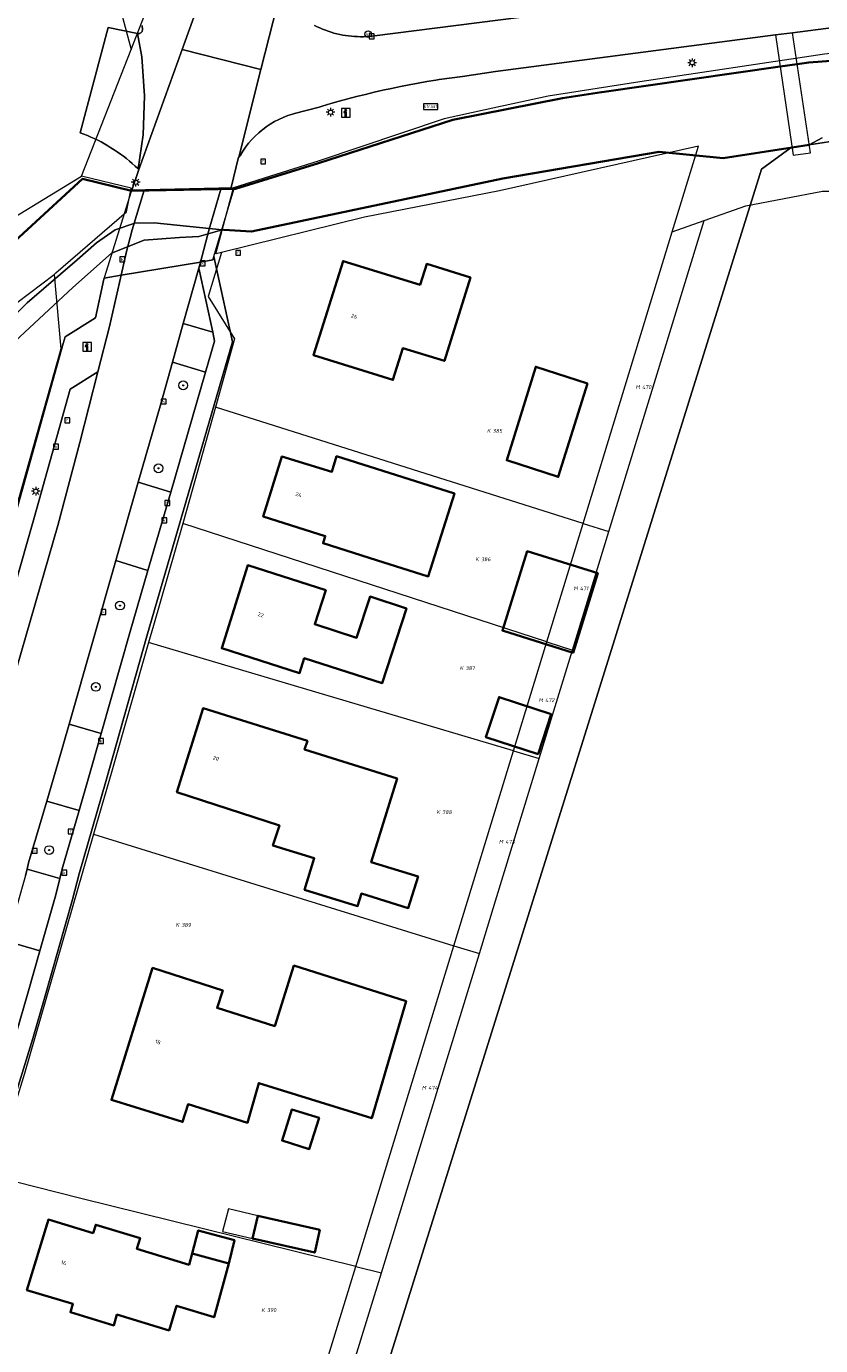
# Model space of a CAD drawing. Header units: metres. Extents: x 250001 to 257773, y 598992 to 609118.
# Tile 181 of 256: x 251546 to 251619, y 601649 to 601771. Entities that reach past the tile are written whole.
import ezdxf
from ezdxf.enums import TextEntityAlignment as Align
from ezdxf.lldxf.tags import DXFTag

# ---------------------------------------------------------------- set-up
doc = ezdxf.new("R2010")
doc.units = ezdxf.units.M
for name, color, linetype, lineweight in [('B-WE-GK-BESCHOEIING-G', 252, 'GK-BESCHOEIING', 35), ('B-WE-GR-BOOM-S', 252, 'Continuous', 25), ('B-WE-GR-GRAS-GV', 252, 'Continuous', 13), ('B-WE-GR-GROENVOORZIENING-GV', 252, 'Continuous', 18), ('B-WE-KG-GRENS_PERCEEL-G', 150, 'KG-PERCEEL', 18), ('B-WE-KG-GRENS_PERCEEL-S', 150, 'Continuous', 25), ('B-WE-KL-ET_LS_OV_LICHTMAST-S', 252, 'Continuous', 25), ('B-WE-KW-KUNSTWERK_DEK-GV', 252, 'Continuous', 18), ('B-WE-OG-BEBOUWING-GV', 1, 'Continuous', 35), ('B-WE-OG-BEBOUWING-T18', 7, 'Continuous', 18), ('B-WE-OG-BEBOUWING_LUIFEL-GV', 1, 'Continuous', 18), ('B-WE-OG-TERREIN_ERF-GV', 7, 'Continuous', 18), ('B-WE-OG-WATER-GV', 252, 'Continuous', 18), ('B-WE-OG-WATER_SLOOT-GV', 252, 'Continuous', 18), ('B-WE-RI-GWA_KOLK-S', 252, 'Continuous', 25), ('B-WE-RI-GWA_RIOOLPUT-S', 252, 'Continuous', 25), ('B-WE-VH-VERHARDING_GESLOTEN-GV', 252, 'Continuous', 18), ('B-WE-VH-VERHARDING_OPEN-GV', 252, 'Continuous', 18), ('B-WE-VW-AFSLUITPAAL-S', 252, 'Continuous', 25), ('B-WE-VW-VERKEERSTEKEN_BORD-S', 252, 'Continuous', 25), ('X-XX-AL-REFERENTIE-G', 7, 'Continuous', 18)]:
    doc.layers.add(name, color=color, linetype=linetype, lineweight=lineweight)
doc.styles.add('NLCS-ISO', font='NLCS-ISO.ttf')
doc.styles.add('NLCS-ISO-ANNOTATIEF-T18', font='NLCS-ISO.ttf', dxfattribs={"height": 1.8})
doc.styles.get("Standard").update_dxf_attribs({"font": 'NLCS-ISO.ttf'})
doc.linetypes.add('GK-BESCHOEIING', pattern='A,30,-5,[1,NLCS.SHX,S=1,R=0,X=0,Y=0],-5', length=40)
tags = doc.linetypes.add('KG-PERCEEL', pattern='A,5.5,-2,["P",Standard,S=1.8,R=0,X=-0.5,Y=-0.9],-2,5.5,-2,[5,NLCS.SHX,S=0.75,R=0,X=0,Y=0],-2', length=19).pattern_tags.tags
tags[6] = DXFTag(74, 10)

# ---------------------------------------------------------------- blocks, each defined once
blk = doc.blocks.new('SKG-PERCEELNUMMER-SO')
at = {"style": 'NLCS-ISO', "oblique": 10, "flags": 1}
blk.add_attdef('GEMEENTECODE', text='', height=1.8, dxfattribs=at).set_placement((0, 2.55), align=Align.MIDDLE_CENTER)
at = {"style": 'NLCS-ISO', "oblique": 10}
blk.add_attdef('SECTIE', text='', height=1.8, dxfattribs=at).set_placement((-0.5, 0), align=Align.MIDDLE_RIGHT)
blk.add_attdef('PERCEELNUMMER', text='', height=1.8, dxfattribs=at).set_placement((0.5, 0), align=Align.MIDDLE_LEFT)
blk = doc.blocks.new('BS2021-132-Xref-KAD-20210617')
at = {"layer": 'B-WE-KG-GRENS_PERCEEL-G', "flags": 128}
for points in [[(251556.054, 601768.407), (251565.38, 601792.301)], [(251507.412, 601783.37), (251511.639, 601783.429), (251525.31, 601782.57), (251530, 601781.62), (251535.001, 601779.491), (251548.449, 601775.135), (251555.065, 601772.161), (251556.054, 601768.407)], [(251635.21, 601768), (251629.59, 601768.63), (251627.45, 601768.68), (251625.4, 601768.59), (251619.78, 601767.98), (251602.81, 601765.41), (251594.4, 601764.1), (251588.6, 601762.86), (251584.83, 601762.03), (251573.25, 601758.14), (251565.46, 601755.68)], [(251551.5, 601756.74), (251556.054, 601768.407)], [(251605.802, 601751.617), (251608.21, 601759.52), (251589.91, 601755.39), (251577.5, 601752.97), (251564.356, 601749.727)], [(251519.574, 601739.529), (251526.179, 601741.798), (251532.244, 601744.704), (251540.696, 601750.161), (251551.5, 601756.74)], [(251556.04, 601755.45), (251556.06, 601755.65), (251551.5, 601756.74)], [(251548.982, 601747.724), (251549.151, 601747.853), (251555.635, 601753.483), (251556.04, 601755.45)], [(251565.46, 601755.68), (251556.04, 601755.45)], [(251564.356, 601749.727), (251563.84, 601749.6), (251565.46, 601755.68)], [(251608.736, 601752.668), (251612.55, 601754.035), (251619.613, 601755.361), (251621.358, 601755.369), (251622.993, 601755.109), (251624.508, 601754.407), (251633.133, 601748.997), (251638.921, 601746.256), (251645.627, 601743.729), (251651.838, 601741.867), (251656.517, 601740.854), (251659.63, 601741.319)], [(251599.967, 601724.07), (251608.736, 601752.668)], [(251605.802, 601751.617), (251608.736, 601752.668)], [(251597.602, 601724.818), (251605.802, 601751.617)], [(251564.356, 601749.727), (251563.153, 601745.681), (251565.557, 601741.798), (251563.803, 601735.505)], [(251497.142, 601724.56), (251519.056, 601730.397), (251525.687, 601732.382), (251532.49, 601734.697), (251542.224, 601740.756), (251545.586, 601745.139), (251548.982, 601747.724)], [(251548.982, 601747.724), (251549.602, 601740.862)], [(251549.602, 601740.862), (251541.177, 601711.088)], [(251563.803, 601735.505), (251561.428, 601726.982), (251560.806, 601724.814)], [(251597.602, 601724.818), (251563.803, 601735.505)], [(251560.806, 601724.814), (251558.115, 601715.437), (251557.669, 601713.882)], [(251594.276, 601713.948), (251560.806, 601724.814)], [(251594.276, 601713.948), (251597.602, 601724.818)], [(251597.602, 601724.818), (251599.967, 601724.07)], [(251596.629, 601713.184), (251599.967, 601724.07)], [(251557.669, 601713.882), (251554.275, 601702.057), (251552.599, 601696.243)], [(251591.21, 601703.928), (251557.669, 601713.882)], [(251591.21, 601703.928), (251594.276, 601713.948)], [(251594.276, 601713.948), (251596.629, 601713.184)], [(251593.575, 601703.226), (251596.629, 601713.184)], [(251585.724, 601685.999), (251591.21, 601703.928)], [(251588.068, 601685.274), (251589.556, 601690.118), (251593.575, 601703.226)], [(251591.21, 601703.928), (251593.575, 601703.226)], [(251552.599, 601696.243), (251546.258, 601674.252), (251543.318, 601664.805)], [(251552.599, 601696.243), (251585.724, 601685.999)], [(251576.703, 601656.522), (251585.724, 601685.999)], [(251585.724, 601685.999), (251588.068, 601685.274)], [(251579.06, 601655.941), (251588.068, 601685.274)], [(251576.703, 601656.522), (251551.426, 601662.75), (251543.318, 601664.805)], [(251571.575, 601639.763), (251576.703, 601656.522)], [(251573.903, 601639.149), (251579.06, 601655.941)], [(251576.703, 601656.522), (251579.06, 601655.941)]]:
    blk.add_lwpolyline(points, dxfattribs=at)
at = {"layer": 'B-WE-KG-GRENS_PERCEEL-S', "xscale": 0.2, "yscale": 0.2, "zscale": 0.2}
for p, values in [((251602.921, 601737.359), {'PERCEELNUMMER': '470', 'SECTIE': 'M'}), ((251589.199, 601733.334), {'PERCEELNUMMER': '385', 'SECTIE': 'K'}), ((251588.126, 601721.531), {'PERCEELNUMMER': '386', 'SECTIE': 'K'}), ((251597.21, 601718.856), {'PERCEELNUMMER': '471', 'SECTIE': 'M'}), ((251586.695, 601711.517), {'PERCEELNUMMER': '387', 'SECTIE': 'K'}), ((251594.012, 601708.576), {'PERCEELNUMMER': '472', 'SECTIE': 'M'}), ((251584.549, 601698.284), {'PERCEELNUMMER': '388', 'SECTIE': 'K'}), ((251590.357, 601695.555), {'PERCEELNUMMER': '473', 'SECTIE': 'M'}), ((251560.586, 601687.911), {'PERCEELNUMMER': '389', 'SECTIE': 'K'}), ((251583.276, 601672.94), {'PERCEELNUMMER': '474', 'SECTIE': 'M'}), ((251568.455, 601652.503), {'PERCEELNUMMER': '390', 'SECTIE': 'K'})]:
    blk.add_blockref('SKG-PERCEELNUMMER-SO', p, dxfattribs=at).add_auto_attribs(values)
blk = doc.blocks.new('SIE-WEG_VERKEERSBORD_INFORMATIE-SO')
at = {"linetype": 'ByBlock', "lineweight": 18}
h = blk.add_hatch(color=0, dxfattribs=at)
h.dxf.hatch_style = 1
h.paths.add_polyline_path([(0.32, 0.49), (-0.82, 0.49), (-0.82, 0.19), (-0.32, 0.19), (-0.32, -1.62), (0.32, -1.62)])
h = blk.add_hatch(color=0, dxfattribs=at)
h.dxf.hatch_style = 1
edge = h.paths.add_edge_path()
edge.add_arc((0, 1.25), 0.373, 0, 360)
at = {"color": 0, "linetype": 'ByBlock', "lineweight": 18}
for points in [[(-2, -2), (2, -2), (2, 2), (-2, 2)], [(0.32, 0.49), (-0.82, 0.49), (-0.82, 0.19), (-0.32, 0.19), (-0.32, -1.62), (0.32, -1.62)]]:
    blk.add_lwpolyline(points, close=True, dxfattribs=at)
blk.add_circle((0, 1.25), 0.373, dxfattribs=at)
blk = doc.blocks.new('SIE-WEG_VERKEERSBORD_STRAATNAAM-SO')
at = {"color": 0, "linetype": 'ByBlock', "lineweight": 18}
blk.add_lwpolyline([(-3.25, -1.25), (3.25, -1.25), (3.25, 1.25), (-3.25, 1.25)], close=True, dxfattribs=at)
at = {"color": 0, "linetype": 'ByBlock', "lineweight": 18, "style": 'NLCS-ISO'}
blk.add_text('straat', height=1.5, dxfattribs=at).set_placement((0, 0.15), align=Align.MIDDLE_CENTER)
blk = doc.blocks.new('SVW-AFSLUITPAAL-SO')
at = {"lineweight": 18}
blk.add_circle((0, 0), 1.5, dxfattribs=at)
at = {"lineweight": 18, "style": 'NLCS-ISO'}
blk.add_text('af', height=1.8, dxfattribs=at).set_placement((0, 0), align=Align.MIDDLE_CENTER)
blk = doc.blocks.new('SKL-ET_OV_LICHTMAST-SO')
at = {"color": 0, "linetype": 'ByBlock', "lineweight": 18}
for points in [[(-1.25, 0), (-2, 0)], [(-1.41, 1.41), (-0.88, 0.88)], [(0, 2), (0, 1.25)], [(0.88, 0.88), (1.41, 1.41)], [(2, 0), (1.25, 0)], [(-1.41, -1.41), (-0.88, -0.88)], [(0, -1.25), (0, -2)], [(0.88, -0.88), (1.41, -1.41)]]:
    blk.add_lwpolyline(points, dxfattribs=at)
blk.add_circle((0, 0), 1, dxfattribs=at)
blk = doc.blocks.new('SRI-KOLK-SO')
at = {"color": 0, "linetype": 'ByBlock', "lineweight": 18}
blk.add_lwpolyline([(-1.125, -1.125), (1.125, -1.125), (1.125, 1.125), (-1.125, 1.125)], close=True, dxfattribs=at)
at = {"color": 0, "linetype": 'ByBlock', "lineweight": 18, "style": 'NLCS-ISO'}
blk.add_text('k', height=1.5, dxfattribs=at).set_placement((0, 0), align=Align.MIDDLE_CENTER)
blk = doc.blocks.new('SRI-PUT_INSPECTIEPUT_RIOOLPUT-SO')
at = {"color": 0, "linetype": 'ByBlock', "lineweight": 18}
blk.add_lwpolyline([(-1.12, -1.12), (1.12, -1.12), (1.12, 1.12), (-1.12, 1.12)], close=True, dxfattribs=at)
at = {"color": 0, "linetype": 'ByBlock', "lineweight": 18, "style": 'NLCS-ISO'}
blk.add_text('r', height=1.5, dxfattribs=at).set_placement((0, 0.28), align=Align.MIDDLE_CENTER)
blk = doc.blocks.new('SGR-BOOM_01-SO')
at = {"linetype": 'ByBlock', "lineweight": 18}
h = blk.add_hatch(color=0, dxfattribs=at)
h.dxf.hatch_style = 1
edge = h.paths.add_edge_path()
edge.add_arc((0, 0), 0.25, 0, 360)
at = {"color": 0, "linetype": 'ByBlock', "lineweight": 18}
for radius in [2, 0.25]:
    blk.add_circle((0, 0), radius, dxfattribs=at)
blk = doc.blocks.new('BS2021-132-Xref-BGT-GRIJS-20210617-aangepast')
at = {"layer": 'B-WE-GK-BESCHOEIING-G', "flags": 128}
for points in [[(251631.663, 601768.036), (251629.91, 601768.069), (251628, 601768), (251622.01, 601767.489), (251618.339, 601767.209), (251617.279, 601767.056), (251615.723, 601766.831), (251599.309, 601764.459), (251599.299, 601764.459), (251595.709, 601763.92), (251585.619, 601761.939), (251573.29, 601757.959), (251565.669, 601755.58), (251556.086, 601755.414), (251551.589, 601756.5), (251536.39, 601742.52)], [(251564.583, 601751.814), (251567.14, 601751.66), (251590.239, 601756.53), (251604.6, 601758.979), (251610.489, 601758.41), (251616.816, 601759.389), (251618.377, 601759.631)]]:
    blk.add_lwpolyline(points, dxfattribs=at)
at = {"layer": 'B-WE-GR-GRAS-GV', "flags": 128}
blk.add_lwpolyline([(251621.529, 601760.119), (251618.377, 601759.631), (251617.52, 601759.498), (251616.816, 601759.389), (251616.719, 601759.374), (251613.998, 601757.398), (251597.287, 601703.925), (251571.85, 601622.631)], dxfattribs=at)
at = {"layer": 'B-WE-GR-GROENVOORZIENING-GV', "flags": 128}
blk.add_lwpolyline([(251628.149, 601771.4), (251616.854, 601769.931), (251615.297, 601769.728), (251589.559, 601766.38), (251586.53, 601765.924), (251584.367, 601765.64), (251584.056, 601765.589), (251583.242, 601765.451), (251582.431, 601765.305), (251581.62, 601765.151), (251580.811, 601764.99), (251580.003, 601764.82), (251579.198, 601764.642), (251578.394, 601764.457), (251577.591, 601764.264), (251576.791, 601764.063), (251575.993, 601763.855), (251575.197, 601763.639), (251574.403, 601763.415), (251573.611, 601763.183), (251573.334, 601763.099), (251571.079, 601762.52), (251570.879, 601762.462), (251570.455, 601762.321), (251570.041, 601762.158), (251569.635, 601761.973), (251569.24, 601761.766), (251568.856, 601761.538), (251568.486, 601761.29), (251568.129, 601761.022), (251568.037, 601760.948), (251567.788, 601760.736), (251567.462, 601760.431), (251567.153, 601760.11), (251566.861, 601759.772), (251566.589, 601759.419), (251566.336, 601759.052), (251566.116, 601758.694), (251565.948, 601758.508), (251565.943, 601758.502), (251565.241, 601755.575), (251556.128, 601755.449), (251556.117, 601755.415), (251565.669, 601755.58), (251573.29, 601757.959), (251585.619, 601761.939), (251595.709, 601763.92), (251599.299, 601764.459), (251599.309, 601764.459), (251615.723, 601766.831), (251617.279, 601767.056), (251618.339, 601767.209), (251622.01, 601767.489)], dxfattribs=at)
for points in [[(251563.558, 601742.398), (251562.273, 601748.285), (251560.857, 601743.219)], [(251562.913, 601738.727), (251559.861, 601739.654), (251558.779, 601735.819), (251556.725, 601728.626), (251559.703, 601727.708)], [(251557.604, 601720.507), (251554.661, 601721.414), (251550.355, 601706.368), (251553.32, 601705.52), (251555.97, 601714.9)], [(251551.293, 601698.428), (251548.309, 601699.303), (251546.64, 601693.609), (251546.503, 601693.052), (251549.519, 601692.19), (251549.739, 601693.069)], [(251547.681, 601685.539), (251544.628, 601686.411), (251541.429, 601675.13), (251536.06, 601657.85), (251539, 601656.936), (251545.506, 601677.917), (251546.571, 601681.629)]]:
    blk.add_lwpolyline(points, close=True, dxfattribs=at)
at = {"layer": 'B-WE-KW-KUNSTWERK_DEK-GV', "flags": 128}
for points in [[(251618.488, 601758.881), (251616.854, 601769.931), (251615.297, 601769.728), (251616.922, 601758.673)], [(251555.148, 601747.646), (251562.425, 601748.856), (251563.582, 601749.048), (251563.674, 601749.374), (251565.497, 601755.526), (251565.54, 601755.674), (251565.241, 601755.575), (251564.315, 601755.562), (251557.249, 601755.464), (251556.128, 601755.449), (251556.096, 601755.446), (251556.086, 601755.414), (251556.062, 601755.333), (251553.586, 601747.411), (251553.577, 601747.385)]]:
    blk.add_lwpolyline(points, close=True, dxfattribs=at)
at = {"layer": 'B-WE-OG-BEBOUWING-GV', "flags": 128}
for points in [[(251582.64, 601746.77), (251575.54, 601748.949), (251572.82, 601740.3), (251580.13, 601738.02), (251581.049, 601740.949), (251584.85, 601739.77), (251587.239, 601747.439), (251583.23, 601748.68)], [(251598.002, 601737.688), (251593.248, 601739.235), (251590.578, 601730.64), (251595.319, 601729.098)], [(251581.029, 601729.089), (251574.95, 601731), (251574.519, 601729.569), (251569.929, 601730.979), (251568.209, 601725.459), (251573.91, 601723.66), (251573.7, 601723), (251578.619, 601721.449), (251583.371, 601719.95), (251585.781, 601727.59)], [(251598.969, 601720.243), (251592.47, 601722.274), (251590.188, 601714.971), (251596.688, 601712.94)], [(251573.95, 601718.689), (251566.799, 601721), (251564.39, 601713.349), (251571.549, 601711.069), (251571.98, 601712.43), (251579.149, 601710.14), (251581.369, 601717.01), (251578.019, 601718.099), (251576.79, 601714.31), (251572.94, 601715.55)], [(251572.26, 601704.849), (251562.67, 601707.829), (251560.269, 601700.119), (251569.69, 601697.069), (251569.089, 601695.219), (251572.89, 601694.04), (251572, 601691.15), (251576.88, 601689.65), (251577.23, 601690.79), (251581.54, 601689.459), (251582.429, 601692.359), (251578.13, 601693.68), (251580.5, 601701.369), (251572, 601704.04)], [(251594.66, 601707.297), (251589.877, 601708.857), (251588.676, 601705.173), (251593.459, 601703.613)], [(251581.339, 601680.91), (251571.019, 601684.17), (251569.26, 601678.609), (251563.97, 601680.29), (251564.48, 601681.89), (251558.029, 601683.959), (251554.25, 601671.819), (251560.79, 601669.81), (251561.299, 601671.43), (251566.75, 601669.729), (251567.788, 601673.375), (251578.173, 601670.135)], [(251573.34, 601670.172), (251570.836, 601670.96), (251569.934, 601668.093), (251572.438, 601667.305)], [(251552.579, 601659.579), (251548.459, 601660.819), (251546.489, 601654.349), (251550.709, 601653.069), (251550.48, 601652.31), (251554.459, 601651.099), (251554.76, 601652.089), (251559.549, 601650.63), (251560.239, 601652.897), (251563.693, 601651.846), (251565.035, 601656.796), (251561.669, 601657.709), (251561.39, 601656.68), (251556.589, 601658.14), (251556.89, 601659.119), (251552.809, 601660.349)], [(251573.414, 601659.877), (251567.712, 601661.184), (251567.233, 601659.093), (251572.935, 601657.786)], [(251561.669, 601657.709), (251565.035, 601656.796), (251565.556, 601658.934), (251562.234, 601659.833)]]:
    blk.add_lwpolyline(points, close=True, dxfattribs=at)
at = {"layer": 'B-WE-OG-BEBOUWING_LUIFEL-GV', "flags": 128}
blk.add_lwpolyline([(251564.999, 601661.806), (251564.473, 601659.726), (251567.233, 601659.093), (251567.712, 601661.184)], close=True, dxfattribs=at)
at = {"layer": 'B-WE-OG-TERREIN_ERF-GV', "flags": 128}
for points in [[(251536.39, 601742.52), (251551.589, 601756.5), (251556.086, 601755.414), (251556.117, 601755.415), (251556.128, 601755.449), (251556.758, 601757.37), (251556.701, 601757.425), (251556.682, 601757.444), (251556.427, 601757.682), (251556.167, 601757.915), (251555.902, 601758.141), (251555.632, 601758.362), (251555.356, 601758.576), (251555.076, 601758.784), (251554.791, 601758.985), (251554.502, 601759.18), (251554.208, 601759.368), (251553.91, 601759.549), (251553.608, 601759.723), (251553.302, 601759.891), (251552.992, 601760.051), (251552.678, 601760.204), (251552.361, 601760.35), (251552.041, 601760.489), (251551.718, 601760.62), (251551.392, 601760.744), (251553.943, 601770.421), (251556.639, 601769.858), (251556.687, 601769.852), (251556.743, 601769.852), (251556.799, 601769.859), (251556.854, 601769.875), (251556.905, 601769.898), (251556.953, 601769.929), (251556.996, 601769.965), (251557.033, 601770.008), (251557.064, 601770.055), (251557.089, 601770.106), (251557.105, 601770.16), (251557.114, 601770.216), (251557.087, 601770.586)], [(251571.85, 601622.631), (251597.287, 601703.925), (251613.998, 601757.398), (251616.719, 601759.374), (251610.489, 601758.41), (251604.6, 601758.979), (251590.239, 601756.53), (251567.14, 601751.66), (251564.583, 601751.814), (251564.429, 601751.823), (251562.276, 601751.197), (251560.512, 601751.109), (251557.275, 601750.881), (251554.252, 601749.659), (251550.72, 601746.5), (251541.39, 601737.859)], [(251545.447, 601725.685), (251549.826, 601741.351), (251550.012, 601741.989), (251552.786, 601743.731), (251553.543, 601747.274), (251553.577, 601747.385), (251555.148, 601747.646), (251562.425, 601748.856), (251563.582, 601749.048), (251563.674, 601749.374), (251565.39, 601741.51), (251557.509, 601714.465), (251553.729, 601701.085), (251551.276, 601692.624), (251550.679, 601690.239), (251548.109, 601681.189), (251547.04, 601677.459), (251541.19, 601658.579)]]:
    blk.add_lwpolyline(points, dxfattribs=at)
for points in [[(251572.82, 601740.3), (251575.54, 601748.949), (251582.64, 601746.77), (251583.23, 601748.68), (251587.239, 601747.439), (251584.85, 601739.77), (251581.049, 601740.949), (251580.13, 601738.02)], [(251590.578, 601730.64), (251593.248, 601739.235), (251598.002, 601737.688), (251595.319, 601729.098)], [(251583.371, 601719.95), (251578.619, 601721.449), (251573.7, 601723), (251573.91, 601723.66), (251568.209, 601725.459), (251569.929, 601730.979), (251574.519, 601729.569), (251574.95, 601731), (251581.029, 601729.089), (251585.781, 601727.59)], [(251590.188, 601714.971), (251592.47, 601722.274), (251598.969, 601720.243), (251596.688, 601712.94)], [(251571.549, 601711.069), (251564.39, 601713.349), (251566.799, 601721), (251573.95, 601718.689), (251572.94, 601715.55), (251576.79, 601714.31), (251578.019, 601718.099), (251581.369, 601717.01), (251579.149, 601710.14), (251571.98, 601712.43)], [(251577.23, 601690.79), (251576.88, 601689.65), (251572, 601691.15), (251572.89, 601694.04), (251569.089, 601695.219), (251569.69, 601697.069), (251560.269, 601700.119), (251562.67, 601707.829), (251572.26, 601704.849), (251572, 601704.04), (251580.5, 601701.369), (251578.13, 601693.68), (251582.429, 601692.359), (251581.54, 601689.459)], [(251588.676, 601705.173), (251589.877, 601708.857), (251594.66, 601707.297), (251593.459, 601703.613)], [(251566.75, 601669.729), (251561.299, 601671.43), (251560.79, 601669.81), (251554.25, 601671.819), (251558.029, 601683.959), (251564.48, 601681.89), (251563.97, 601680.29), (251569.26, 601678.609), (251571.019, 601684.17), (251581.339, 601680.91), (251578.173, 601670.135), (251567.788, 601673.375)], [(251572.438, 601667.305), (251569.934, 601668.093), (251570.836, 601670.96), (251573.34, 601670.172)], [(251554.459, 601651.099), (251550.48, 601652.31), (251550.709, 601653.069), (251546.489, 601654.349), (251548.459, 601660.819), (251552.579, 601659.579), (251552.809, 601660.349), (251556.89, 601659.119), (251556.589, 601658.14), (251561.39, 601656.68), (251561.669, 601657.709), (251562.234, 601659.833), (251565.556, 601658.934), (251565.035, 601656.796), (251563.693, 601651.846), (251560.239, 601652.897), (251559.549, 601650.63), (251554.76, 601652.089)], [(251572.935, 601657.786), (251567.233, 601659.093), (251567.712, 601661.184), (251573.414, 601659.877)]]:
    blk.add_lwpolyline(points, close=True, dxfattribs=at)
at = {"layer": 'B-WE-OG-WATER-GV', "flags": 128}
for points in [[(251622.01, 601767.489), (251618.339, 601767.209), (251617.279, 601767.056), (251615.723, 601766.831), (251599.309, 601764.459), (251599.299, 601764.459), (251595.709, 601763.92), (251585.619, 601761.939), (251573.29, 601757.959), (251565.669, 601755.58), (251556.117, 601755.415), (251556.086, 601755.414), (251551.589, 601756.5), (251536.39, 601742.52)], [(251540.909, 601739.618), (251546.495, 601745.104), (251551.098, 601749.067), (251552.877, 601750.623), (251554.591, 601751.805), (251556.404, 601752.423), (251558.175, 601752.455), (251564.429, 601751.823), (251564.583, 601751.814), (251567.14, 601751.66), (251590.239, 601756.53), (251604.6, 601758.979), (251610.489, 601758.41), (251616.719, 601759.374), (251616.816, 601759.389), (251617.52, 601759.498), (251618.377, 601759.631), (251619.582, 601760.277)]]:
    blk.add_lwpolyline(points, dxfattribs=at)
at = {"layer": 'B-WE-OG-WATER_SLOOT-GV', "flags": 128}
for points in [[(251619.582, 601760.277), (251618.377, 601759.631), (251621.529, 601760.119)], [(251541.39, 601737.859), (251550.72, 601746.5), (251554.252, 601749.659), (251557.275, 601750.881), (251560.512, 601751.109), (251562.276, 601751.197), (251564.429, 601751.823), (251558.175, 601752.455), (251556.404, 601752.423), (251554.591, 601751.805), (251552.877, 601750.623), (251551.098, 601749.067), (251546.495, 601745.104), (251540.909, 601739.618)]]:
    blk.add_lwpolyline(points, dxfattribs=at)
at = {"layer": 'B-WE-VH-VERHARDING_GESLOTEN-GV', "flags": 128}
for points in [[(251594.45, 601853.3), (251587.089, 601835.65), (251580.07, 601818.479), (251576.76, 601810.5), (251571.505, 601797.368), (251569.49, 601792.183), (251568.633, 601790.278), (251560.742, 601768.388), (251567.996, 601766.545), (251570.248, 601775.464), (251571.3, 601779.62), (251571.689, 601780.787), (251574.269, 601788.519), (251576.42, 601794.593), (251576.68, 601795.219), (251578.519, 601799.949), (251580.429, 601804.694), (251582.01, 601808.532), (251584.939, 601815.638), (251589.642, 601826.972), (251590.72, 601829.57), (251591.112, 601830.513), (251594.691, 601839.135), (251596.187, 601842.739)], [(251601.598, 601772.6), (251578.179, 601769.607), (251577.964, 601769.598), (251577.69, 601769.58), (251577.416, 601769.571), (251577.142, 601769.569), (251576.867, 601769.575), (251576.593, 601769.589), (251576.32, 601769.612), (251576.047, 601769.642), (251575.775, 601769.68), (251575.505, 601769.726), (251575.236, 601769.78), (251574.969, 601769.842), (251574.703, 601769.911), (251574.44, 601769.988), (251574.179, 601770.073), (251573.921, 601770.166), (251573.665, 601770.266), (251573.413, 601770.373), (251573.163, 601770.488), (251572.918, 601770.609)], [(251570.248, 601775.464), (251567.996, 601766.545), (251565.948, 601758.508), (251566.116, 601758.694), (251566.336, 601759.052), (251566.589, 601759.419), (251566.861, 601759.772), (251567.153, 601760.11), (251567.462, 601760.431), (251567.788, 601760.736), (251568.037, 601760.948), (251568.129, 601761.022), (251568.486, 601761.29), (251568.856, 601761.538), (251569.24, 601761.766), (251569.635, 601761.973), (251570.041, 601762.158), (251570.455, 601762.321), (251570.879, 601762.462), (251571.079, 601762.52), (251573.334, 601763.099), (251573.611, 601763.183), (251574.403, 601763.415), (251575.197, 601763.639), (251575.993, 601763.855), (251576.791, 601764.063), (251577.591, 601764.264), (251578.394, 601764.457), (251579.198, 601764.642), (251580.003, 601764.82), (251580.811, 601764.99), (251581.62, 601765.151), (251582.431, 601765.305), (251583.242, 601765.451), (251584.056, 601765.589), (251584.367, 601765.64), (251586.53, 601765.924), (251589.559, 601766.38), (251615.297, 601769.728), (251616.854, 601769.931), (251628.149, 601771.4)], [(251557.087, 601770.586), (251557.114, 601770.216), (251557.105, 601770.16), (251557.089, 601770.106), (251557.064, 601770.055), (251557.033, 601770.008), (251556.996, 601769.965), (251556.953, 601769.929), (251556.905, 601769.898), (251556.854, 601769.875), (251556.799, 601769.859), (251556.743, 601769.852), (251556.687, 601769.852), (251556.639, 601769.858), (251557.033, 601767.705), (251557.29, 601764.133), (251557.159, 601760.554), (251556.701, 601757.425), (251556.758, 601757.37), (251560.742, 601768.388), (251568.633, 601790.278)], [(251546.359, 601692.469), (251546.503, 601693.052), (251546.64, 601693.609), (251548.309, 601699.303), (251549.32, 601702.75), (251550.355, 601706.368), (251554.661, 601721.414), (251556.725, 601728.626), (251558.779, 601735.819), (251559.861, 601739.654), (251560.857, 601743.219), (251562.273, 601748.285), (251562.425, 601748.856), (251555.148, 601747.646), (251554.079, 601742.93), (251553.01, 601738.773), (251551.339, 601732.28), (251549.329, 601724.619), (251543.009, 601702.883)]]:
    blk.add_lwpolyline(points, dxfattribs=at)
for points in [[(251556.639, 601769.858), (251553.943, 601770.421), (251551.392, 601760.744), (251551.718, 601760.62), (251552.041, 601760.489), (251552.361, 601760.35), (251552.678, 601760.204), (251552.992, 601760.051), (251553.302, 601759.891), (251553.608, 601759.723), (251553.91, 601759.549), (251554.208, 601759.368), (251554.502, 601759.18), (251554.791, 601758.985), (251555.076, 601758.784), (251555.356, 601758.576), (251555.632, 601758.362), (251555.902, 601758.141), (251556.167, 601757.915), (251556.427, 601757.682), (251556.682, 601757.444), (251556.701, 601757.425), (251557.159, 601760.554), (251557.29, 601764.133), (251557.033, 601767.705)], [(251567.996, 601766.545), (251560.742, 601768.388), (251556.758, 601757.37), (251556.128, 601755.449), (251565.241, 601755.575), (251565.943, 601758.502), (251565.948, 601758.508)], [(251556.159, 601751.827), (251557.249, 601755.464), (251556.128, 601755.449), (251556.096, 601755.446), (251556.086, 601755.414), (251556.062, 601755.333), (251553.586, 601747.411), (251553.577, 601747.385), (251555.148, 601747.646), (251555.64, 601749.819)], [(251563.234, 601751.886), (251564.315, 601755.562), (251557.249, 601755.464), (251556.159, 601751.827), (251555.64, 601749.819), (251555.148, 601747.646), (251562.425, 601748.856)], [(251565.497, 601755.526), (251565.54, 601755.674), (251565.241, 601755.575), (251564.315, 601755.562), (251563.234, 601751.886), (251562.425, 601748.856), (251563.582, 601749.048), (251563.674, 601749.374)]]:
    blk.add_lwpolyline(points, close=True, dxfattribs=at)
at = {"layer": 'B-WE-VH-VERHARDING_OPEN-GV', "flags": 128}
for points in [[(251572.918, 601770.609), (251573.163, 601770.488), (251573.413, 601770.373), (251573.665, 601770.266), (251573.921, 601770.166), (251574.179, 601770.073), (251574.44, 601769.988), (251574.703, 601769.911), (251574.969, 601769.842), (251575.236, 601769.78), (251575.505, 601769.726), (251575.775, 601769.68), (251576.047, 601769.642), (251576.32, 601769.612), (251576.593, 601769.589), (251576.867, 601769.575), (251577.142, 601769.569), (251577.416, 601769.571), (251577.69, 601769.58), (251577.964, 601769.598), (251578.179, 601769.607), (251601.598, 601772.6)], [(251541.19, 601658.579), (251547.04, 601677.459), (251548.109, 601681.189), (251550.679, 601690.239), (251551.276, 601692.624), (251553.729, 601701.085), (251557.509, 601714.465), (251565.39, 601741.51), (251563.674, 601749.374), (251563.582, 601749.048), (251562.425, 601748.856), (251562.273, 601748.285), (251563.558, 601742.398), (251563.74, 601741.566), (251562.913, 601738.727), (251559.703, 601727.708), (251557.604, 601720.507), (251555.97, 601714.9), (251553.32, 601705.52), (251552.19, 601701.52), (251551.293, 601698.428), (251549.739, 601693.069), (251549.519, 601692.19), (251549.14, 601690.677), (251547.681, 601685.539), (251546.571, 601681.629), (251545.506, 601677.917)], [(251545.35, 601719.01), (251547.149, 601725.339), (251550.456, 601737.171), (251553.01, 601738.773), (251554.079, 601742.93), (251555.148, 601747.646), (251553.577, 601747.385), (251553.543, 601747.274), (251552.786, 601743.731), (251550.012, 601741.989), (251549.826, 601741.351), (251545.447, 601725.685)]]:
    blk.add_lwpolyline(points, dxfattribs=at)
for points in [[(251618.488, 601758.881), (251616.854, 601769.931), (251615.297, 601769.728), (251616.922, 601758.673)], [(251563.558, 601742.398), (251560.857, 601743.219), (251559.861, 601739.654), (251562.913, 601738.727), (251563.74, 601741.566)], [(251551.339, 601732.28), (251553.01, 601738.773), (251550.456, 601737.171), (251547.149, 601725.339), (251545.35, 601719.01), (251540.92, 601703.5), (251543.009, 601702.883), (251549.329, 601724.619)], [(251559.703, 601727.708), (251556.725, 601728.626), (251554.661, 601721.414), (251557.604, 601720.507)], [(251553.32, 601705.52), (251550.355, 601706.368), (251549.32, 601702.75), (251548.309, 601699.303), (251551.293, 601698.428), (251552.19, 601701.52)], [(251549.519, 601692.19), (251546.503, 601693.052), (251546.359, 601692.469), (251544.628, 601686.411), (251547.681, 601685.539), (251549.14, 601690.677)]]:
    blk.add_lwpolyline(points, close=True, dxfattribs=at)
at = {"layer": 'B-WE-GR-BOOM-S', "xscale": 0.2, "yscale": 0.2, "zscale": 0.2}
for p in [(251560.85, 601737.52), (251558.58, 601729.89), (251555.04, 601717.27), (251552.82, 601709.79), (251548.52, 601694.8)]:
    blk.add_blockref('SGR-BOOM_01-SO', p, dxfattribs=at)
at = {"layer": 'B-WE-KL-ET_LS_OV_LICHTMAST-S', "xscale": 0.2, "yscale": 0.2, "zscale": 0.2}
for p in [(251607.63, 601767.18), (251574.388, 601762.626), (251556.48, 601756.19), (251547.295, 601727.778)]:
    blk.add_blockref('SKL-ET_OV_LICHTMAST-SO', p, dxfattribs=at)
at = {"layer": 'B-WE-RI-GWA_KOLK-S', "xscale": 0.2, "yscale": 0.2, "zscale": 0.2}
for p in [(251578.179, 601769.607), (251555.26, 601749.1), (251562.63, 601748.73), (251559.05, 601736.03), (251549.15, 601731.88), (251559.11, 601725.11), (251553.52, 601716.69), (251553.3, 601704.82), (251547.19, 601694.73), (251549.92, 601692.71)]:
    blk.add_blockref('SRI-KOLK-SO', p, dxfattribs=at)
at = {"layer": 'B-WE-RI-GWA_RIOOLPUT-S', "xscale": 0.2, "yscale": 0.2, "zscale": 0.2}
for p in [(251568.2, 601758.1), (251565.9, 601749.7), (251550.2, 601734.3), (251559.4, 601726.7), (251550.5, 601696.5)]:
    blk.add_blockref('SRI-PUT_INSPECTIEPUT_RIOOLPUT-SO', p, dxfattribs=at)
at = {"layer": 'B-WE-VW-AFSLUITPAAL-S', "xscale": 0.2, "yscale": 0.2, "zscale": 0.2}
blk.add_blockref('SVW-AFSLUITPAAL-SO', (251577.836, 601769.813), dxfattribs=at)
at = {"layer": 'B-WE-VW-VERKEERSTEKEN_BORD-S', "xscale": 0.2, "yscale": 0.2, "zscale": 0.2}
for name, p in [('SIE-WEG_VERKEERSBORD_INFORMATIE-SO', (251575.783, 601762.573)), ('SIE-WEG_VERKEERSBORD_STRAATNAAM-SO', (251583.588, 601763.142)), ('SIE-WEG_VERKEERSBORD_INFORMATIE-SO', (251552.015, 601741.055))]:
    blk.add_blockref(name, p, dxfattribs=at)
at = {"layer": 'B-WE-OG-BEBOUWING-T18', "style": 'NLCS-ISO-ANNOTATIEF-T18'}
for s, rotation, p in [('26', 342.6, (251576.565, 601743.874)), ('24', 342.7, (251571.456, 601727.475)), ('22', 342.5, (251567.979, 601716.424)), ('20', 342.8, (251563.856, 601703.231)), ('18', 342.8, (251558.527, 601677.146)), ('16', 343.1, (251549.866, 601656.856))]:
    blk.add_text(s, height=0.36, rotation=rotation, dxfattribs=at).set_placement(p, align=Align.MIDDLE)

msp = doc.modelspace()

# ---------------------------------------------------------------- block references
at = {"layer": 'X-XX-AL-REFERENTIE-G'}
for name in ['BS2021-132-Xref-BGT-GRIJS-20210617-aangepast', 'BS2021-132-Xref-KAD-20210617']:
    msp.add_blockref(name, (0, 0), dxfattribs=at)

doc.saveas('drawing.dxf')
